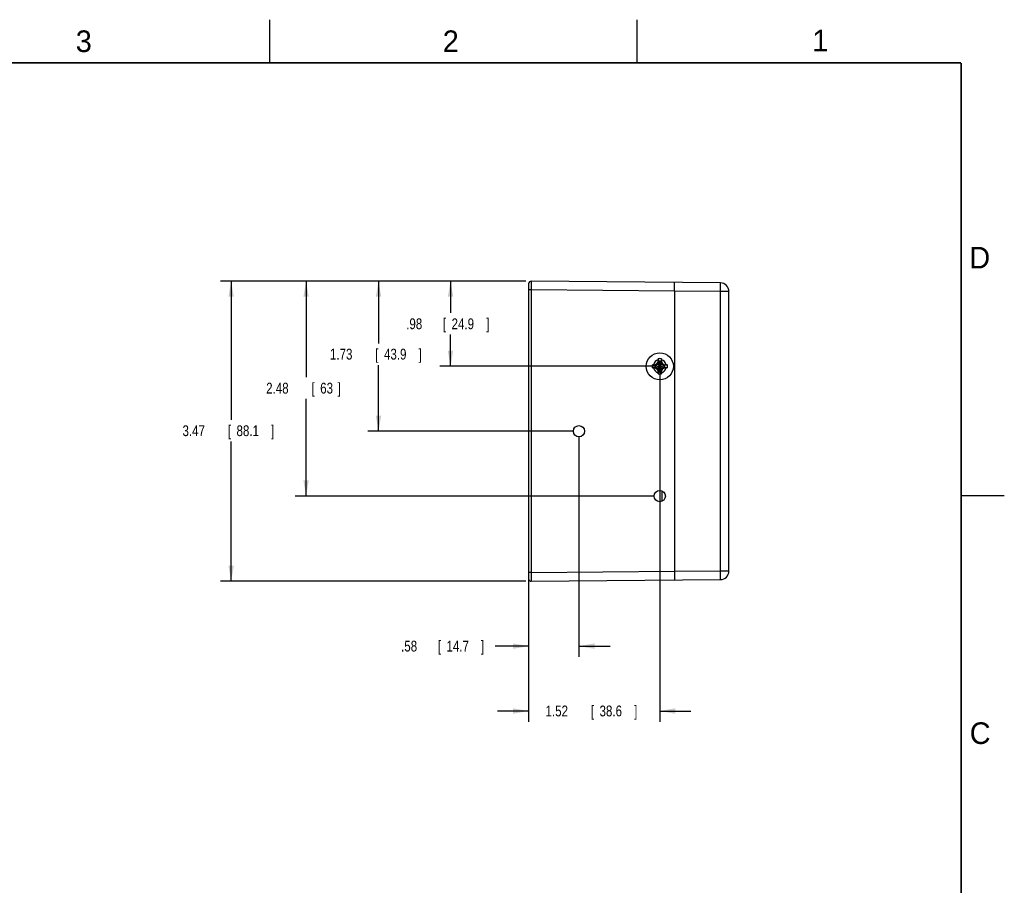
# Model space of a CAD drawing. Header units: inches. Extents: x 0 to 34, y 0 to 22.
# Tile 105 of 105: x 22.6 to 34, y 12 to 22. Entities that reach past the tile are written whole.
import ezdxf

# ---------------------------------------------------------------- set-up
doc = ezdxf.new("R2010")
doc.units = ezdxf.units.IN
doc.header["$LTSCALE"] = 1.87
doc.header["$MEASUREMENT"] = 0
doc.layers.get('0').update_dxf_attribs({"linetype": 'CONTINUOUS'})
doc.layers.add('DIMENSIONS', color=7, linetype='CONTINUOUS')
doc.styles.get("Standard").update_dxf_attribs({"font": 'txt', "width": 0.8})
doc.dimstyles.new('DIMSTYLE_1', dxfattribs={"dimtxt": 0.125, "dimasz": 0.18, "dimexe": 0.18, "dimexo": 0.0625, "dimgap": 0.09, "dimtad": 0, "dimtih": 1, "dimtoh": 1, "dimzin": 4, "dimdsep": 46, "dimtxsty": 'STANDARD', "dimblk": '_FILLED', "dimblk1": '_FILLED', "dimblk2": '_FILLED', "dimcen": 0.09, "dimadec": 0, "dimazin": 0, "dimtp": 0.02, "dimtm": 0.02, "dimtfac": 1, "dimtofl": 0, "dimtmove": 0, "dimatfit": 3, "dimldrblk": '_FILLED', "dimfxl": 1, "dimtolj": 1, "dimtzin": 4, "dimarcsym": 0})

# ---------------------------------------------------------------- blocks, each defined once
blk = doc.blocks.new('_FILLED')
at = {"color": 0, "linetype": 'BYBLOCK'}
blk.add_solid([(0, 0), (-1, 0.174), (-1, -0.174)], dxfattribs=at)
blk = doc.blocks.new('*D14')
at = {"layer": 'DIMENSIONS', "color": 2, "linetype": 'CONTINUOUS'}
for p, q in [((28.464, 18.977), (27.468, 18.977)), ((27.593, 18.977), (27.593, 18.61)), ((27.593, 17.993), (27.593, 18.36)), ((29.951, 17.993), (27.468, 17.993))]:
    blk.add_line(p, q, dxfattribs=at)
at = {"layer": 'DIMENSIONS', "color": 2, "linetype": 'CONTINUOUS', "xscale": 0.18, "yscale": 0.18, "zscale": 0.18}
for p, rotation in [((27.593, 18.977), 90), ((27.593, 17.993), 270)]:
    blk.add_blockref('_FILLED', p, dxfattribs=dict(at, rotation=rotation))
at = {"layer": 'DIMENSIONS', "color": 2, "linetype": 'CONTINUOUS', "width": 0.8}
for s, p in [('.98', (27.08, 18.422)), ('[', (27.505, 18.422)), ('24.9', (27.605, 18.422)), (']', (28.005, 18.422))]:
    blk.add_text(s, height=0.125, dxfattribs=at).set_placement(p)
blk = doc.blocks.new('*D15')
at = {"layer": 'DIMENSIONS', "color": 2, "linetype": 'CONTINUOUS'}
for p, q in [((28.464, 18.977), (26.635, 18.977)), ((26.76, 18.977), (26.76, 18.258)), ((26.76, 17.243), (26.76, 18.008)), ((29.016, 17.243), (26.635, 17.243))]:
    blk.add_line(p, q, dxfattribs=at)
at = {"layer": 'DIMENSIONS', "color": 2, "linetype": 'CONTINUOUS', "xscale": 0.18, "yscale": 0.18, "zscale": 0.18}
for p, rotation in [((26.76, 18.977), 90), ((26.76, 17.243), 270)]:
    blk.add_blockref('_FILLED', p, dxfattribs=dict(at, rotation=rotation))
at = {"layer": 'DIMENSIONS', "color": 2, "linetype": 'CONTINUOUS', "width": 0.8}
for s, p in [('1.73', (26.198, 18.071)), ('[', (26.723, 18.071)), ('43.9', (26.823, 18.071)), (']', (27.223, 18.071))]:
    blk.add_text(s, height=0.125, dxfattribs=at).set_placement(p)
blk = doc.blocks.new('*D16')
at = {"layer": 'DIMENSIONS', "color": 2, "linetype": 'CONTINUOUS'}
for p, q in [((28.464, 18.977), (25.797, 18.977)), ((25.922, 18.977), (25.922, 17.866)), ((25.922, 16.493), (25.922, 17.616)), ((29.951, 16.493), (25.797, 16.493))]:
    blk.add_line(p, q, dxfattribs=at)
at = {"layer": 'DIMENSIONS', "color": 2, "linetype": 'CONTINUOUS', "xscale": 0.18, "yscale": 0.18, "zscale": 0.18}
for p, rotation in [((25.922, 18.977), 90), ((25.922, 16.493), 270)]:
    blk.add_blockref('_FILLED', p, dxfattribs=dict(at, rotation=rotation))
at = {"layer": 'DIMENSIONS', "color": 2, "linetype": 'CONTINUOUS', "width": 0.8}
for s, p in [('2.48', (25.46, 17.678)), ('[', (25.985, 17.678)), ('63', (26.085, 17.678)), (']', (26.285, 17.678))]:
    blk.add_text(s, height=0.125, dxfattribs=at).set_placement(p)
blk = doc.blocks.new('*D17')
at = {"layer": 'DIMENSIONS', "color": 2, "linetype": 'CONTINUOUS'}
for p, q in [((28.464, 18.977), (24.93, 18.977)), ((25.055, 18.977), (25.055, 17.373)), ((25.055, 15.508), (25.055, 17.123)), ((28.464, 15.508), (24.93, 15.508))]:
    blk.add_line(p, q, dxfattribs=at)
at = {"layer": 'DIMENSIONS', "color": 2, "linetype": 'CONTINUOUS', "xscale": 0.18, "yscale": 0.18, "zscale": 0.18}
for p, rotation in [((25.055, 18.977), 90), ((25.055, 15.508), 270)]:
    blk.add_blockref('_FILLED', p, dxfattribs=dict(at, rotation=rotation))
at = {"layer": 'DIMENSIONS', "color": 2, "linetype": 'CONTINUOUS', "width": 0.8}
for s, p in [('[', (25.017, 17.186)), (']', (25.517, 17.186)), ('3.47', (24.492, 17.186)), ('88.1', (25.117, 17.186))]:
    blk.add_text(s, height=0.125, dxfattribs=at).set_placement(p)
blk = doc.blocks.new('*D18')
at = {"layer": 'DIMENSIONS', "color": 2, "linetype": 'CONTINUOUS'}
for p, q in [((30.014, 17.93), (30.014, 13.883)), ((28.496, 15.546), (28.496, 13.883)), ((28.496, 14.008), (28.136, 14.008)), ((30.014, 14.008), (30.374, 14.008))]:
    blk.add_line(p, q, dxfattribs=at)
at = {"layer": 'DIMENSIONS', "color": 2, "linetype": 'CONTINUOUS', "xscale": 0.18, "yscale": 0.18, "zscale": 0.18}
blk.add_blockref('_FILLED', (28.496, 14.008), dxfattribs=at)
at = {"layer": 'DIMENSIONS', "color": 2, "linetype": 'CONTINUOUS', "xscale": 0.18, "yscale": 0.18, "zscale": 0.18, "rotation": 180}
blk.add_blockref('_FILLED', (30.014, 14.008), dxfattribs=at)
at = {"layer": 'DIMENSIONS', "color": 2, "linetype": 'CONTINUOUS', "width": 0.8}
for s, p in [('1.52', (28.692, 13.946)), ('[', (29.217, 13.946)), ('38.6', (29.317, 13.946)), (']', (29.717, 13.946))]:
    blk.add_text(s, height=0.125, dxfattribs=at).set_placement(p)
blk = doc.blocks.new('*D19')
at = {"layer": 'DIMENSIONS', "color": 2, "linetype": 'CONTINUOUS'}
for p, q in [((29.079, 17.18), (29.079, 14.633)), ((28.496, 15.546), (28.496, 14.633)), ((28.496, 14.758), (28.108, 14.758)), ((29.079, 14.758), (29.439, 14.758))]:
    blk.add_line(p, q, dxfattribs=at)
at = {"layer": 'DIMENSIONS', "color": 2, "linetype": 'CONTINUOUS', "xscale": 0.18, "yscale": 0.18, "zscale": 0.18}
blk.add_blockref('_FILLED', (28.496, 14.758), dxfattribs=at)
at = {"layer": 'DIMENSIONS', "color": 2, "linetype": 'CONTINUOUS', "xscale": 0.18, "yscale": 0.18, "zscale": 0.18, "rotation": 180}
blk.add_blockref('_FILLED', (29.079, 14.758), dxfattribs=at)
at = {"layer": 'DIMENSIONS', "color": 2, "linetype": 'CONTINUOUS', "width": 0.8}
for s, p in [('.58', (27.021, 14.696)), ('[', (27.446, 14.696)), ('14.7', (27.546, 14.696)), (']', (27.946, 14.696))]:
    blk.add_text(s, height=0.125, dxfattribs=at).set_placement(p)

msp = doc.modelspace()

# ---------------------------------------------------------------- linework, layer by layer
at = {"color": 2, "linetype": 'CONTINUOUS'}
for p, q in [((25.5, 22), (25.5, 21.5)), ((29.75, 22), (29.75, 21.5)), ((33.5, 16.5), (34, 16.5))]:
    msp.add_line(p, q, dxfattribs=at)
at = {"color": 7, "linetype": 'CONTINUOUS'}
for p, q in [((28.496, 18.947), (28.496, 15.538)), ((30.715, 18.958), (28.526, 18.977)), ((28.525, 18.877), (28.496, 18.877)), ((28.525, 18.877), (28.525, 15.608)), ((30.185, 18.862), (28.525, 18.877)), ((30.185, 18.862), (30.185, 15.623)), ((30.716, 18.858), (30.185, 18.862)), ((30.716, 15.627), (30.716, 18.858)), ((30.814, 18.858), (30.716, 18.858)), ((30.814, 15.627), (30.814, 18.858)), ((29.926, 18.011), (29.961, 18.002)), ((29.961, 17.983), (30.067, 18.002)), ((29.964, 18.002), (29.961, 18.002)), ((29.961, 18.002), (30.067, 17.983)), ((29.964, 18.002), (29.962, 18.012)), ((29.99, 18.016), (29.964, 18.002)), ((29.964, 17.983), (30.063, 18.002)), ((29.964, 18.002), (30.063, 17.983)), ((29.982, 17.961), (30.045, 18.024)), ((29.982, 18.024), (30.045, 17.961)), ((30.005, 18.042), (29.99, 18.016)), ((29.994, 18.044), (30.005, 18.042)), ((29.996, 18.08), (30.005, 18.046)), ((30.005, 17.939), (30.023, 18.046)), ((30.005, 18.046), (30.005, 18.042)), ((30.023, 17.939), (30.005, 18.046)), ((30.005, 17.943), (30.023, 18.042)), ((30.023, 17.943), (30.005, 18.042)), ((30.032, 18.08), (30.023, 18.046)), ((30.023, 18.042), (30.023, 18.046)), ((30.023, 18.042), (30.033, 18.044)), ((30.038, 18.016), (30.023, 18.042)), ((30.063, 18.002), (30.038, 18.016)), ((30.066, 18.012), (30.063, 18.002)), ((30.067, 18.002), (30.063, 18.002)), ((30.102, 18.011), (30.067, 18.002)), ((29.926, 17.974), (29.961, 17.983)), ((29.961, 17.983), (29.964, 17.983)), ((29.962, 17.973), (29.964, 17.983)), ((29.964, 17.983), (29.99, 17.969)), ((29.99, 17.969), (30.005, 17.943)), ((29.994, 17.941), (30.005, 17.943)), ((29.996, 17.905), (30.005, 17.939)), ((30.005, 17.943), (30.005, 17.939)), ((30.023, 17.943), (30.038, 17.969)), ((30.023, 17.939), (30.023, 17.943)), ((30.033, 17.941), (30.023, 17.943)), ((30.032, 17.905), (30.023, 17.939)), ((30.038, 17.969), (30.063, 17.983)), ((30.063, 17.983), (30.066, 17.973)), ((30.063, 17.983), (30.067, 17.983)), ((30.102, 17.974), (30.067, 17.983)), ((30.043, 16.434), (30.043, 16.551)), ((28.525, 15.608), (28.496, 15.608)), ((28.525, 15.608), (30.185, 15.623)), ((30.185, 15.623), (30.716, 15.627)), ((30.716, 15.627), (30.814, 15.627)), ((28.526, 15.508), (30.715, 15.527))]:
    msp.add_line(p, q, dxfattribs=at)
at = {"color": 7, "linetype": 'CONTINUOUS', "const_width": 0.02}
for points in [[(33.5, 21.5), (0.5, 21.5)], [(33.5, 0.5), (33.5, 21.5)]]:
    msp.add_lwpolyline(points, dxfattribs=at)
at = {"color": 7, "linetype": 'CONTINUOUS'}
for centre, radius in [((30.014, 17.993), 0.157), ((29.079, 17.243), 0.065), ((30.014, 16.493), 0.065)]:
    msp.add_circle(centre, radius, dxfattribs=at)
for centre, radius, start, end in [((28.526, 18.947), 0.03, 89.5, 179.9992), ((30.714, 18.858), 0.1, 0, 89.5), ((30.014, 17.993), 0.0898, 168.2646, 191.7354), ((30.014, 17.993), 0.0763, 104.2745, 165.7255), ((30.014, 17.993), 0.054, 170.2364, 189.7636), ((30.014, 17.993), 0.0898, 78.2646, 101.7354), ((30.014, 17.993), 0.054, 80.2364, 99.7636), ((30.014, 17.993), 0.0763, 14.2745, 75.7255), ((30.014, 17.993), 0.054, 350.2364, 9.7636), ((30.014, 17.993), 0.0898, 348.2646, 11.7354), ((30.014, 17.993), 0.0763, 194.2745, 255.7255), ((30.014, 17.993), 0.0898, 258.2646, 281.7354), ((30.014, 17.993), 0.054, 260.2364, 279.7636), ((30.014, 17.993), 0.0763, 284.2745, 345.7255), ((30.714, 15.627), 0.1, 270.5, 360), ((28.526, 15.538), 0.03, 180, 270.5)]:
    msp.add_arc(centre, radius, start, end, dxfattribs=at)
for points, knots in [([(28.526, 18.977), (28.526, 18.977), (28.526, 18.977), (28.526, 18.976), (28.526, 18.976), (28.526, 18.976), (28.526, 18.975), (28.526, 18.974), (28.526, 18.973), (28.526, 18.972), (28.526, 18.971), (28.526, 18.97), (28.526, 18.968), (28.526, 18.967), (28.526, 18.965), (28.526, 18.963), (28.526, 18.961), (28.526, 18.959), (28.526, 18.957), (28.526, 18.955), (28.526, 18.953), (28.526, 18.95), (28.526, 18.947), (28.526, 18.945), (28.526, 18.942), (28.526, 18.939), (28.526, 18.936), (28.526, 18.933), (28.525, 18.93), (28.525, 18.927), (28.525, 18.923), (28.525, 18.92), (28.525, 18.917), (28.525, 18.913), (28.525, 18.91), (28.525, 18.906), (28.525, 18.903), (28.525, 18.899), (28.525, 18.895), (28.525, 18.892), (28.525, 18.888), (28.525, 18.884), (28.525, 18.88), (28.525, 18.878), (28.525, 18.877)], [0, 0, 0, 0, 0.000726, 0.002833, 0.006333, 0.011223, 0.017496, 0.025142, 0.034151, 0.044511, 0.056208, 0.069226, 0.083544, 0.099141, 0.115997, 0.134091, 0.153395, 0.173882, 0.195521, 0.218283, 0.242138, 0.267054, 0.292992, 0.319916, 0.347788, 0.37657, 0.406224, 0.436709, 0.467986, 0.500008, 0.532728, 0.566099, 0.600079, 0.634623, 0.669683, 0.705207, 0.741141, 0.777436, 0.814046, 0.850921, 0.88801, 0.925257, 0.962607, 1, 1, 1, 1]), ([(30.185, 18.862), (30.185, 18.864), (30.185, 18.866), (30.185, 18.87), (30.185, 18.874), (30.185, 18.878), (30.185, 18.881), (30.185, 18.885), (30.185, 18.889), (30.185, 18.892), (30.185, 18.896), (30.185, 18.9), (30.185, 18.903), (30.185, 18.907), (30.185, 18.91), (30.185, 18.913), (30.185, 18.917), (30.185, 18.92), (30.185, 18.923), (30.185, 18.926), (30.185, 18.929), (30.185, 18.932), (30.185, 18.934), (30.185, 18.937), (30.185, 18.939), (30.185, 18.942), (30.186, 18.944), (30.186, 18.946), (30.186, 18.948), (30.186, 18.95), (30.186, 18.952), (30.186, 18.953), (30.186, 18.955), (30.186, 18.956), (30.186, 18.958), (30.186, 18.959), (30.186, 18.96), (30.186, 18.96), (30.186, 18.961), (30.186, 18.962), (30.186, 18.962), (30.186, 18.962), (30.186, 18.962), (30.186, 18.962)], [0, 0, 0, 0, 0.038075, 0.076286, 0.114392, 0.152372, 0.190139, 0.227614, 0.264759, 0.301502, 0.337814, 0.373631, 0.40889, 0.44356, 0.477568, 0.510881, 0.543446, 0.575204, 0.606128, 0.636155, 0.665249, 0.693372, 0.720466, 0.746512, 0.771458, 0.79527, 0.817919, 0.839357, 0.859566, 0.878513, 0.896167, 0.912504, 0.927502, 0.94114, 0.953396, 0.964253, 0.973695, 0.981708, 0.98828, 0.993402, 0.997066, 0.999266, 1, 1, 1, 1]), ([(30.716, 18.858), (30.716, 18.859), (30.716, 18.861), (30.716, 18.865), (30.716, 18.869), (30.716, 18.873), (30.716, 18.876), (30.716, 18.88), (30.716, 18.884), (30.716, 18.887), (30.716, 18.891), (30.716, 18.894), (30.716, 18.898), (30.716, 18.901), (30.716, 18.904), (30.716, 18.908), (30.716, 18.911), (30.716, 18.914), (30.716, 18.917), (30.716, 18.92), (30.716, 18.923), (30.716, 18.926), (30.716, 18.928), (30.716, 18.931), (30.716, 18.933), (30.716, 18.936), (30.716, 18.938), (30.716, 18.94), (30.715, 18.942), (30.715, 18.944), (30.715, 18.946), (30.715, 18.948), (30.715, 18.949), (30.715, 18.951), (30.715, 18.952), (30.715, 18.953), (30.715, 18.954), (30.715, 18.955), (30.715, 18.956), (30.715, 18.956), (30.715, 18.957), (30.715, 18.957), (30.715, 18.958), (30.715, 18.958), (30.715, 18.958)], [0, 0, 0, 0, 0.037367, 0.074681, 0.111891, 0.148944, 0.185789, 0.222374, 0.258648, 0.29456, 0.33006, 0.365099, 0.399627, 0.433596, 0.466959, 0.499668, 0.53168, 0.562947, 0.593428, 0.623079, 0.651859, 0.679728, 0.706646, 0.732577, 0.757483, 0.781331, 0.804087, 0.825718, 0.846196, 0.865491, 0.883577, 0.900428, 0.916021, 0.930335, 0.943349, 0.955046, 0.965411, 0.974428, 0.982088, 0.988381, 0.993301, 0.99685, 0.999044, 1, 1, 1, 1]), ([(29.926, 18.011), (29.927, 18.011), (29.929, 18.011), (29.933, 18.011), (29.936, 18.011), (29.939, 18.011), (29.94, 18.011)], [0, 0, 0, 0, 0.244634, 0.492916, 0.74474, 1, 1, 1, 1]), ([(29.94, 18.011), (29.941, 18.011), (29.944, 18.011), (29.949, 18.012), (29.953, 18.012), (29.956, 18.012), (29.959, 18.012), (29.961, 18.012), (29.962, 18.012)], [0, 0, 0, 0, 0.215433, 0.407769, 0.579625, 0.733724, 0.872888, 1, 1, 1, 1]), ([(29.962, 18.012), (29.963, 18.012), (29.964, 18.013), (29.966, 18.014), (29.968, 18.015), (29.97, 18.016), (29.972, 18.018), (29.973, 18.019), (29.975, 18.02), (29.977, 18.021), (29.979, 18.022), (29.981, 18.023), (29.982, 18.024), (29.982, 18.024)], [0, 0, 0, 0, 0.096806, 0.191307, 0.283932, 0.375103, 0.465216, 0.554604, 0.643573, 0.732397, 0.821291, 0.910434, 1, 1, 1, 1]), ([(29.982, 18.024), (29.983, 18.025), (29.983, 18.026), (29.985, 18.028), (29.986, 18.029), (29.987, 18.031), (29.988, 18.033), (29.989, 18.035), (29.99, 18.037), (29.991, 18.038), (29.992, 18.04), (29.993, 18.042), (29.994, 18.044), (29.994, 18.044)], [0, 0, 0, 0, 0.089587, 0.178748, 0.267656, 0.356492, 0.445468, 0.534858, 0.624967, 0.716132, 0.808741, 0.903221, 1, 1, 1, 1]), ([(29.994, 18.044), (29.994, 18.045), (29.994, 18.047), (29.995, 18.05), (29.995, 18.054), (29.995, 18.058), (29.995, 18.062), (29.995, 18.065), (29.995, 18.066)], [0, 0, 0, 0, 0.128084, 0.267368, 0.421085, 0.592403, 0.784391, 1, 1, 1, 1]), ([(29.995, 18.066), (29.995, 18.068), (29.995, 18.07), (29.995, 18.074), (29.995, 18.077), (29.995, 18.079), (29.996, 18.08)], [0, 0, 0, 0, 0.25526, 0.507084, 0.755366, 1, 1, 1, 1]), ([(30.032, 18.08), (30.032, 18.079), (30.032, 18.077), (30.032, 18.074), (30.032, 18.07), (30.033, 18.068), (30.033, 18.066)], [0, 0, 0, 0, 0.244634, 0.492916, 0.74474, 1, 1, 1, 1]), ([(30.033, 18.066), (30.033, 18.065), (30.033, 18.062), (30.033, 18.058), (30.033, 18.054), (30.033, 18.05), (30.033, 18.047), (30.033, 18.045), (30.033, 18.044)], [0, 0, 0, 0, 0.215433, 0.407769, 0.579625, 0.733724, 0.872888, 1, 1, 1, 1]), ([(30.033, 18.044), (30.034, 18.044), (30.034, 18.042), (30.036, 18.04), (30.037, 18.038), (30.038, 18.037), (30.039, 18.035), (30.04, 18.033), (30.041, 18.031), (30.042, 18.029), (30.043, 18.028), (30.044, 18.026), (30.045, 18.025), (30.045, 18.024)], [0, 0, 0, 0, 0.096806, 0.191307, 0.283932, 0.375103, 0.465216, 0.554604, 0.643573, 0.732397, 0.821291, 0.910434, 1, 1, 1, 1]), ([(30.045, 18.024), (30.046, 18.024), (30.047, 18.023), (30.049, 18.022), (30.051, 18.021), (30.052, 18.02), (30.054, 18.019), (30.056, 18.018), (30.058, 18.016), (30.06, 18.015), (30.062, 18.014), (30.064, 18.013), (30.065, 18.012), (30.066, 18.012)], [0, 0, 0, 0, 0.089587, 0.178748, 0.267656, 0.356492, 0.445468, 0.534858, 0.624967, 0.716132, 0.808741, 0.903221, 1, 1, 1, 1]), ([(30.066, 18.012), (30.066, 18.012), (30.068, 18.012), (30.072, 18.012), (30.075, 18.012), (30.079, 18.012), (30.083, 18.011), (30.086, 18.011), (30.088, 18.011)], [0, 0, 0, 0, 0.128084, 0.267368, 0.421085, 0.592403, 0.784391, 1, 1, 1, 1]), ([(30.088, 18.011), (30.089, 18.011), (30.091, 18.011), (30.095, 18.011), (30.098, 18.011), (30.101, 18.011), (30.102, 18.011)], [0, 0, 0, 0, 0.25526, 0.507084, 0.755366, 1, 1, 1, 1]), ([(29.94, 17.974), (29.939, 17.974), (29.936, 17.974), (29.933, 17.974), (29.929, 17.974), (29.927, 17.974), (29.926, 17.974)], [0, 0, 0, 0, 0.25526, 0.507084, 0.755366, 1, 1, 1, 1]), ([(29.962, 17.973), (29.961, 17.973), (29.959, 17.973), (29.956, 17.973), (29.953, 17.973), (29.949, 17.973), (29.944, 17.974), (29.941, 17.974), (29.94, 17.974)], [0, 0, 0, 0, 0.128084, 0.267368, 0.421085, 0.592403, 0.784391, 1, 1, 1, 1]), ([(29.982, 17.961), (29.982, 17.961), (29.981, 17.962), (29.979, 17.963), (29.977, 17.964), (29.975, 17.965), (29.973, 17.966), (29.972, 17.968), (29.97, 17.969), (29.968, 17.97), (29.966, 17.971), (29.964, 17.972), (29.963, 17.973), (29.962, 17.973)], [0, 0, 0, 0, 0.089588, 0.178749, 0.267658, 0.356494, 0.44547, 0.53486, 0.62497, 0.716134, 0.808743, 0.903222, 1, 1, 1, 1]), ([(29.994, 17.941), (29.994, 17.941), (29.993, 17.943), (29.992, 17.945), (29.991, 17.947), (29.99, 17.948), (29.989, 17.95), (29.988, 17.952), (29.987, 17.954), (29.986, 17.956), (29.985, 17.957), (29.983, 17.959), (29.983, 17.961), (29.982, 17.961)], [0, 0, 0, 0, 0.096597, 0.190934, 0.283444, 0.374556, 0.464645, 0.55405, 0.643072, 0.731986, 0.820988, 0.910266, 1, 1, 1, 1]), ([(29.995, 17.919), (29.995, 17.92), (29.995, 17.923), (29.995, 17.927), (29.995, 17.931), (29.995, 17.935), (29.994, 17.938), (29.994, 17.94), (29.994, 17.941)], [0, 0, 0, 0, 0.215429, 0.407764, 0.579621, 0.733722, 0.872888, 1, 1, 1, 1]), ([(29.996, 17.905), (29.995, 17.906), (29.995, 17.908), (29.995, 17.912), (29.995, 17.915), (29.995, 17.917), (29.995, 17.919)], [0, 0, 0, 0, 0.244634, 0.492916, 0.74474, 1, 1, 1, 1]), ([(30.033, 17.919), (30.033, 17.917), (30.032, 17.915), (30.032, 17.912), (30.032, 17.908), (30.032, 17.906), (30.032, 17.905)], [0, 0, 0, 0, 0.25526, 0.507084, 0.755366, 1, 1, 1, 1]), ([(30.045, 17.961), (30.045, 17.961), (30.044, 17.959), (30.043, 17.957), (30.042, 17.956), (30.041, 17.954), (30.04, 17.952), (30.039, 17.95), (30.038, 17.948), (30.037, 17.947), (30.036, 17.945), (30.034, 17.943), (30.034, 17.941), (30.033, 17.941)], [0, 0, 0, 0, 0.089588, 0.178749, 0.267658, 0.356494, 0.44547, 0.53486, 0.62497, 0.716134, 0.808743, 0.903222, 1, 1, 1, 1]), ([(30.033, 17.941), (30.033, 17.94), (30.033, 17.938), (30.033, 17.935), (30.033, 17.931), (30.033, 17.927), (30.033, 17.923), (30.033, 17.92), (30.033, 17.919)], [0, 0, 0, 0, 0.128084, 0.267368, 0.421085, 0.592403, 0.784391, 1, 1, 1, 1]), ([(30.066, 17.973), (30.065, 17.973), (30.064, 17.972), (30.062, 17.971), (30.06, 17.97), (30.058, 17.969), (30.056, 17.968), (30.054, 17.966), (30.052, 17.965), (30.051, 17.964), (30.049, 17.963), (30.047, 17.962), (30.046, 17.961), (30.045, 17.961)], [0, 0, 0, 0, 0.096807, 0.19131, 0.283935, 0.375107, 0.46522, 0.554607, 0.643576, 0.732399, 0.821293, 0.910435, 1, 1, 1, 1]), ([(30.088, 17.974), (30.086, 17.974), (30.083, 17.974), (30.079, 17.973), (30.075, 17.973), (30.072, 17.973), (30.068, 17.973), (30.066, 17.973), (30.066, 17.973)], [0, 0, 0, 0, 0.215433, 0.407769, 0.579625, 0.733724, 0.872888, 1, 1, 1, 1]), ([(30.102, 17.974), (30.101, 17.974), (30.098, 17.974), (30.095, 17.974), (30.091, 17.974), (30.089, 17.974), (30.088, 17.974)], [0, 0, 0, 0, 0.244634, 0.492916, 0.74474, 1, 1, 1, 1]), ([(28.525, 15.608), (28.525, 15.607), (28.525, 15.605), (28.525, 15.601), (28.525, 15.597), (28.525, 15.593), (28.525, 15.59), (28.525, 15.586), (28.525, 15.582), (28.525, 15.579), (28.525, 15.575), (28.525, 15.572), (28.525, 15.568), (28.525, 15.565), (28.525, 15.562), (28.525, 15.558), (28.525, 15.555), (28.526, 15.552), (28.526, 15.549), (28.526, 15.546), (28.526, 15.543), (28.526, 15.54), (28.526, 15.538), (28.526, 15.535), (28.526, 15.533), (28.526, 15.53), (28.526, 15.528), (28.526, 15.526), (28.526, 15.524), (28.526, 15.522), (28.526, 15.52), (28.526, 15.518), (28.526, 15.517), (28.526, 15.515), (28.526, 15.514), (28.526, 15.513), (28.526, 15.512), (28.526, 15.511), (28.526, 15.51), (28.526, 15.509), (28.526, 15.509), (28.526, 15.509), (28.526, 15.508), (28.526, 15.508), (28.526, 15.508)], [0, 0, 0, 0, 0.037393, 0.074743, 0.11199, 0.149079, 0.185954, 0.222564, 0.258859, 0.294793, 0.330317, 0.365377, 0.399921, 0.433901, 0.467272, 0.499992, 0.532014, 0.563291, 0.593776, 0.62343, 0.652212, 0.680084, 0.707008, 0.732946, 0.757862, 0.781717, 0.804479, 0.826118, 0.846605, 0.865909, 0.884003, 0.900859, 0.916456, 0.930774, 0.943792, 0.955489, 0.965849, 0.974858, 0.982504, 0.988777, 0.993667, 0.997167, 0.999274, 1, 1, 1, 1]), ([(30.185, 15.623), (30.185, 15.621), (30.185, 15.619), (30.185, 15.615), (30.185, 15.611), (30.185, 15.608), (30.185, 15.604), (30.185, 15.6), (30.185, 15.596), (30.185, 15.593), (30.185, 15.589), (30.185, 15.585), (30.185, 15.582), (30.185, 15.578), (30.185, 15.575), (30.185, 15.572), (30.185, 15.568), (30.185, 15.565), (30.185, 15.562), (30.185, 15.559), (30.185, 15.556), (30.185, 15.553), (30.185, 15.551), (30.185, 15.548), (30.185, 15.546), (30.185, 15.543), (30.186, 15.541), (30.186, 15.539), (30.186, 15.537), (30.186, 15.535), (30.186, 15.533), (30.186, 15.532), (30.186, 15.53), (30.186, 15.529), (30.186, 15.527), (30.186, 15.526), (30.186, 15.525), (30.186, 15.525), (30.186, 15.524), (30.186, 15.523), (30.186, 15.523), (30.186, 15.523), (30.186, 15.523), (30.186, 15.523)], [0, 0, 0, 0, 0.038353, 0.076545, 0.114661, 0.152632, 0.190376, 0.227836, 0.264972, 0.301706, 0.338008, 0.373813, 0.409062, 0.443722, 0.47772, 0.511023, 0.543579, 0.575327, 0.606242, 0.63626, 0.665347, 0.693461, 0.720548, 0.746586, 0.771524, 0.795329, 0.817972, 0.839404, 0.859607, 0.878548, 0.896197, 0.912529, 0.927523, 0.941157, 0.95341, 0.964264, 0.973703, 0.981713, 0.988284, 0.993404, 0.997067, 0.999266, 1, 1, 1, 1]), ([(30.715, 15.527), (30.715, 15.527), (30.715, 15.527), (30.715, 15.528), (30.715, 15.528), (30.715, 15.529), (30.715, 15.529), (30.715, 15.53), (30.715, 15.531), (30.715, 15.532), (30.715, 15.533), (30.715, 15.534), (30.715, 15.536), (30.715, 15.537), (30.715, 15.539), (30.715, 15.541), (30.715, 15.543), (30.716, 15.545), (30.716, 15.547), (30.716, 15.549), (30.716, 15.552), (30.716, 15.554), (30.716, 15.557), (30.716, 15.559), (30.716, 15.562), (30.716, 15.565), (30.716, 15.568), (30.716, 15.571), (30.716, 15.574), (30.716, 15.577), (30.716, 15.581), (30.716, 15.584), (30.716, 15.587), (30.716, 15.591), (30.716, 15.594), (30.716, 15.598), (30.716, 15.602), (30.716, 15.605), (30.716, 15.609), (30.716, 15.612), (30.716, 15.616), (30.716, 15.62), (30.716, 15.624), (30.716, 15.626), (30.716, 15.627)], [0, 0, 0, 0, 0.000956, 0.00315, 0.006699, 0.011619, 0.017912, 0.025572, 0.034589, 0.044954, 0.056651, 0.069665, 0.083979, 0.099572, 0.116423, 0.134509, 0.153804, 0.174282, 0.195913, 0.218669, 0.242517, 0.267423, 0.293354, 0.320272, 0.348141, 0.376921, 0.406572, 0.437053, 0.46832, 0.500332, 0.533041, 0.566404, 0.600373, 0.634901, 0.66994, 0.70544, 0.741352, 0.777626, 0.814211, 0.851056, 0.888109, 0.925319, 0.962633, 1, 1, 1, 1])]:
    msp.add_open_spline(points, degree=3, knots=knots, dxfattribs=at)

# ---------------------------------------------------------------- texts
at = {"color": 2, "linetype": 'CONTINUOUS'}
for s, p in [('3', (23.257, 21.626)), ('2', (27.503, 21.626)), ('1', (31.778, 21.633)), ('D', (33.595, 19.124)), ('C', (33.6, 13.627))]:
    msp.add_text(s, height=0.25, dxfattribs=at).set_placement(p)

# ---------------------------------------------------------------- dimensions: what is measured, and where the dimension line sits
at = {"layer": 'DIMENSIONS', "color": 2, "linetype": 'CONTINUOUS'}
for base, p1, picture, middle in [((25.055, 18.977), (28.464, 15.508), '*D17', (25.055, 17.248)), ((25.922, 18.977), (29.951, 16.493), '*D16', (25.922, 17.741)), ((26.76, 18.977), (29.016, 17.243), '*D15', (26.76, 18.133)), ((27.593, 18.977), (29.951, 17.993), '*D14', (27.593, 18.485))]:
    dim = msp.add_linear_dim(base=base, p1=p1, p2=(28.464, 18.977), angle=90, dimstyle='DIMSTYLE_1', dxfattribs=at)
    dim.commit()
    dim.dimension.update_dxf_attribs({"geometry": picture, "text_midpoint": middle, "dimtype": 160})
for base, p2, picture, middle in [((30.014, 14.008), (30.014, 17.93), '*D18', (29.255, 14.008)), ((29.079, 14.758), (29.079, 17.18), '*D19', (27.533, 14.758))]:
    dim = msp.add_linear_dim(base=base, p1=(28.496, 15.546), p2=p2, dimstyle='DIMSTYLE_1', dxfattribs=at)
    dim.commit()
    dim.dimension.update_dxf_attribs({"geometry": picture, "text_midpoint": middle, "dimtype": 160})

doc.saveas('drawing.dxf')
